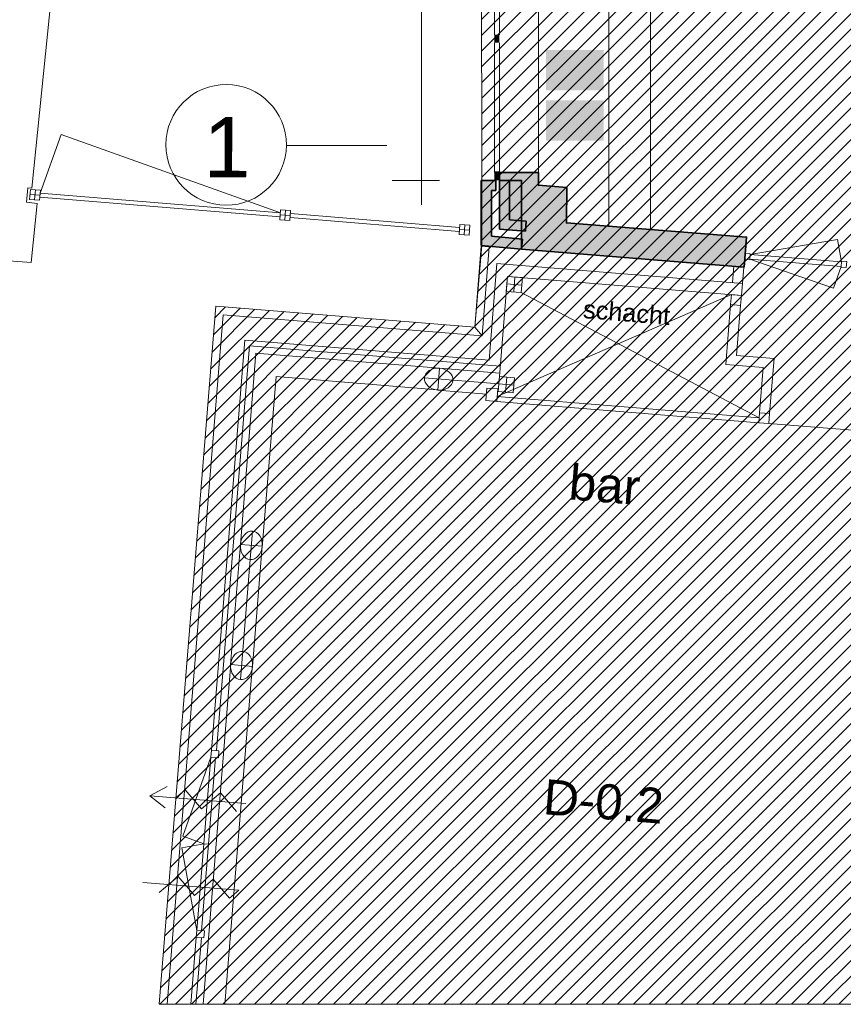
# Model space of a CAD drawing. Header units: millimetres. Extents: x -13022 to 1371524, y -38729 to 632593.
# Tile 9 of 256: x 443354 to 451552, y 570000 to 579801. Entities that reach past the tile are written whole.
import ezdxf
from ezdxf.lldxf.tags import DXFTag

# ---------------------------------------------------------------- set-up
doc = ezdxf.new("R2010")
doc.units = ezdxf.units.MM
doc.header["$LTSCALE"] = 35
for name, color, linetype, lineweight in [('A LIJN 1', 1, 'Continuous', 20), ('A LIJN 2', 2, 'Continuous', 35), ('A LIJN 5', 5, 'Continuous', 13), ('A LIJN 9', 252, 'Continuous', 18)]:
    doc.layers.add(name, color=color, linetype=linetype, lineweight=lineweight)
doc.styles.add('Arial14', font='arial.ttf', dxfattribs={"height": 0.35})
doc.styles.add('Arial20', font='arial.ttf', dxfattribs={"height": 0.18})
doc.styles.add('Arial37', font='arial.ttf', dxfattribs={"height": 0.35})
doc.styles.add('Arial9', font='arial.ttf', dxfattribs={"height": 0.6})
tags = doc.linetypes.add('DIVIDE2', pattern=[0.625, 0.25, -0.125, 0, -0.125, 0, -0.125]).pattern_tags.tags
tags[14:15] = [DXFTag(74, 4), DXFTag(75, 0), DXFTag(340, '0'), DXFTag(46, 1.0), DXFTag(50, 0.0), DXFTag(44, 0.0), DXFTag(45, 0.0)]
tags[12:13] = [DXFTag(74, 4), DXFTag(75, 0), DXFTag(340, '0'), DXFTag(46, 1.0), DXFTag(50, 0.0), DXFTag(44, 0.0), DXFTag(45, 0.0)]
tags[10:11] = [DXFTag(74, 4), DXFTag(75, 0), DXFTag(340, '0'), DXFTag(46, 1.0), DXFTag(50, 0.0), DXFTag(44, 0.0), DXFTag(45, 0.0)]
tags[8:9] = [DXFTag(74, 4), DXFTag(75, 0), DXFTag(340, '0'), DXFTag(46, 1.0), DXFTag(50, 0.0), DXFTag(44, 0.0), DXFTag(45, 0.0)]
tags[6:7] = [DXFTag(74, 4), DXFTag(75, 0), DXFTag(340, '0'), DXFTag(46, 1.0), DXFTag(50, 0.0), DXFTag(44, 0.0), DXFTag(45, 0.0)]
tags[4:5] = [DXFTag(74, 4), DXFTag(75, 0), DXFTag(340, '0'), DXFTag(46, 1.0), DXFTag(50, 0.0), DXFTag(44, 0.0), DXFTag(45, 0.0)]

msp = doc.modelspace()

# ---------------------------------------------------------------- hatches: boundary and pattern name
at = {"layer": 'A LIJN 9', "ltscale": 0.1}
h = msp.add_hatch(dxfattribs=at)
h.set_pattern_fill('ANSI31', color=256, scale=35)
h.paths.add_polyline_path([(444741.531, 570000.482), (445305.609, 576950.488), (447882.678, 576741.321), (447954.321, 577553.51), (447948.474, 584420.823), (452689.556, 584420.827), (453132.994, 586074.793), (457663.589, 586074.793), (457663.596, 586207.35), (458763.599, 586207.35), (458763.599, 580393.355), (458988.597, 580393.355), (458988.597, 576496.967), (462476.512, 576204.611), (462711.398, 579224.74), (477094.664, 578057.363), (476853.456, 575069.995), (477168.311, 575044.429), (477176.555, 575145.953), (477719.536, 575101.848), (477711.428, 575002.039), (477863.139, 574989.726), (477863.139, 570000.482)])
h = msp.add_hatch(color=256, dxfattribs=at)
h.dxf.hatch_style = 1
h.paths.add_polyline_path([(448348.476, 577619.13), (448048.473, 577645.593), (448048.473, 578101.324), (448093.475, 578101.324), (448093.475, 578201.324), (447948.474, 578201.324), (447948.474, 577554.026), (448348.476, 577518.742)])
h.paths.add_polyline_path([(448348.476, 577799.659), (448228.473, 577809.383), (448228.473, 578201.324), (448128.475, 578201.324), (448128.475, 577717.159), (448348.476, 577699.331)], flags=16)
h.paths.add_polyline_path([(448128.463, 578281.32), (448517.81, 578281.32), (448517.81, 578152.846), (448798.297, 578130.081), (448796.39, 577779.141), (450589.435, 577637.167), (450565.25, 577339.106), (448348.476, 577518.742), (448348.476, 577699.331), (448128.475, 577717.159), (448128.475, 578201.324), (448128.463, 578201.324)])
h = msp.add_hatch(color=256, dxfattribs=at)
h.dxf.hatch_style = 1
h.paths.add_polyline_path([(448228.473, 578201.324), (448128.475, 578201.324), (448128.475, 577717.159), (448348.476, 577699.331), (448348.476, 577799.659), (448228.473, 577809.383)])

# ---------------------------------------------------------------- linework, layer by layer
at = {"layer": 'A LIJN 1', "linetype": 'Continuous'}
for p, q in [((449631.793, 584264.685), (449631.793, 577712.994)), ((449217.807, 577745.773), (449217.807, 583079.159)), ((443763.542, 580959.858), (443473.655, 578124.336)), ((443433.799, 578127.569), (443422.142, 577983.887)), ((443473.655, 578124.336), (443433.799, 578127.569)), ((443422.142, 577983.887), (443528.556, 577972.977)), ((443528.556, 577972.977), (443468.254, 577383.164)), ((443468.254, 577383.164), (443156.395, 577408.911))]:
    msp.add_line(p, q, dxfattribs=at)
at = {"layer": 'A LIJN 1', "color": 1, "linetype": 'Continuous'}
for p, q in [((447354.454, 577956.908), (447354.454, 584087.101)), ((447060.386, 578201.324), (447532.707, 578201.324))]:
    msp.add_line(p, q, dxfattribs=at)
at = {"layer": 'A LIJN 1', "color": 1, "linetype": 'DIVIDE2'}
msp.add_line((447009.216, 578547.791), (446009.185, 578547.791), dxfattribs=at)
at = {"layer": 'A LIJN 1', "color": 2, "linetype": 'Continuous', "lineweight": 0}
msp.add_ellipse((445409.233, 578555.599), major_axis=(2.457, 600.781), ratio=0.99869223, start_param=1.57080156, end_param=7.85397656, dxfattribs=at)
at = {"layer": 'A LIJN 2'}
for p, q in [((447948.474, 578201.324), (447948.474, 577554.026)), ((447948.474, 578201.324), (448093.475, 578201.324)), ((448093.475, 578201.324), (448093.475, 578101.324)), ((448128.475, 578201.324), (448128.475, 577717.159)), ((448228.473, 578201.324), (448228.473, 577809.383)), ((448048.473, 577645.593), (448048.473, 578101.324)), ((448093.475, 578101.324), (448048.473, 578101.324)), ((448228.473, 577809.383), (448395.427, 577795.854)), ((448395.427, 577795.854), (448387.352, 577696.181)), ((448128.475, 577717.159), (448387.352, 577696.181)), ((448048.473, 577645.593), (448357.261, 577618.355)), ((448348.476, 577518.742), (448357.261, 577618.355)), ((447948.474, 577554.026), (448348.476, 577518.742))]:
    msp.add_line(p, q, dxfattribs=at)
msp.add_lwpolyline([(450565.25, 577339.106), (450589.435, 577637.167), (448796.39, 577779.141), (448798.297, 578130.081), (448517.81, 578152.846), (448517.81, 578281.32), (448128.463, 578281.32), (448128.463, 578201.324), (448348.476, 578201.324), (448348.476, 577518.742)], close=True, dxfattribs=at)
for points in [[(448592.807, 579098.568), (448592.807, 579498.56), (449167.808, 579098.568), (449167.808, 579498.568)], [(448592.807, 578598.577), (449167.808, 578598.567), (448592.807, 578998.562), (449167.808, 578998.567)]]:
    msp.add_trace(points, dxfattribs=at)
at = {"layer": 'A LIJN 5', "linetype": 'Continuous'}
for p, q in [((448517.81, 583683.667), (448517.81, 578281.32)), ((448078.46, 579651.301), (448078.475, 580941.281)), ((448128.463, 579651.3), (448128.463, 580941.28)), ((448078.475, 579571.303), (448078.475, 578281.32)), ((448128.463, 578281.32), (448128.479, 579571.303)), ((443558.433, 578073.152), (443767.021, 578657.647)), ((443767.021, 578657.647), (445948.387, 577879.181)), ((443461.204, 578111.145), (443453.086, 578011.473)), ((443457.145, 578061.31), (443556.816, 578053.221)), ((443560.875, 578103.056), (443461.204, 578111.145)), ((443511.039, 578107.101), (443502.952, 578007.428)), ((443552.757, 578003.384), (443560.875, 578103.056)), ((443558.433, 578073.152), (445948.387, 577879.181)), ((443453.086, 578011.473), (443552.757, 578003.384)), ((445945.152, 577839.312), (443555.198, 578033.283)), ((445950.828, 577909.086), (445942.71, 577809.413)), ((446050.499, 577900.997), (445950.828, 577909.086)), ((446000.633, 577905.041), (445992.576, 577805.368)), ((446042.381, 577801.324), (446050.499, 577900.997)), ((446048.057, 577871.092), (447732.597, 577734.374)), ((445942.71, 577809.413), (446042.381, 577801.324)), ((445946.769, 577859.251), (446046.44, 577851.161)), ((447729.362, 577694.504), (446044.822, 577831.222)), ((447735.023, 577764.278), (447726.921, 577664.605)), ((447730.979, 577714.443), (447830.646, 577706.354)), ((447834.69, 577756.189), (447735.023, 577764.278)), ((447784.851, 577760.233), (447776.763, 577660.561)), ((447826.587, 577656.516), (447834.69, 577756.189)), ((447726.921, 577664.605), (447826.587, 577656.516)), ((451493.564, 577614.863, -17276054.382), (450625.385, 577463.959, -17276054.382)), ((451534.656, 577390.145, -17276054.382), (451493.564, 577614.863, -17276054.382)), ((448026.172, 576413.647, -17276054.382), (448104.206, 577374.995, -17276054.382)), ((448104.206, 577374.995, -17276054.382), (450547.061, 577176.73, -17276054.382)), ((450621.753, 577419.095, -17276054.382), (451531.009, 577345.278, -17276054.382)), ((450621.784, 577419.093, -17276054.382), (451454.212, 577130.127, -17276054.382)), ((451534.656, 577390.145, -17276054.382), (450625.385, 577463.959, -17276054.382)), ((450460.498, 577346.413, -17276054.382), (450447.391, 577184.819, -17276054.382)), ((450537.616, 577056.786, -17276054.382), (450560.474, 577338.452, -17276054.382)), ((451454.212, 577130.127, -17276054.382), (451531.009, 577345.293, -17276054.382)), ((448208.988, 577245.779, -17276054.382), (448128.162, 576249.861, -17276054.382)), ((450534.32, 577057.051, -17276054.382), (448208.988, 577245.779, -17276054.382)), ((448283.741, 577239.712), (448271.656, 577091.015)), ((448202.96, 577171.429), (448352.451, 577159.295)), ((448346.424, 577084.948), (450714.435, 575839.68)), ((450437.641, 577064.898), (448106.586, 576051.335)), ((445305.595, 576950.489, -17276054.382), (444741.531, 570000.482, -17276054.382)), ((447882.679, 576741.328, -17276054.382), (445305.595, 576950.489, -17276054.382)), ((450429.614, 576966.027), (450381.092, 576368.128)), ((450529.59, 576957.913), (450489.154, 576459.694)), ((445378.868, 576864.277, -17276054.382), (444821.8, 570000.482, -17276054.382)), ((447956.302, 576655.087, -17276054.382), (445378.868, 576864.277, -17276054.382)), ((445594.078, 576611.039, -17276054.382), (445262.901, 572530.6, -17276054.382)), ((448026.172, 576413.647, -17276054.382), (445594.078, 576611.039, -17276054.382)), ((445640.77, 576556.086, -17276054.382), (445313.743, 572526.475, -17276054.382)), ((448136.569, 576353.526, -17276054.382), (445640.77, 576556.086, -17276054.382)), ((445705.253, 576481.123, -17276054.382), (445550.804, 574577.878, -17276054.382)), ((447532.92, 576332.791, -17276054.382), (445705.253, 576481.123, -17276054.382)), ((450489.154, 576459.694), (450862.918, 576429.36)), ((450862.918, 576429.36), (450818.378, 575880.606)), ((447532.92, 576332.791), (447515.19, 576114.506)), ((447532.92, 576332.787, -17276054.382), (448130.939, 576284.249, -17276054.382)), ((450381.092, 576368.128), (450755.161, 576337.769)), ((450755.161, 576337.769), (450718.707, 575888.69)), ((445767.509, 574549.159, -17276054.382), (445905.418, 576248.196, -17276054.382)), ((447548.332, 576114.853, -17276054.382), (445905.418, 576248.196, -17276054.382)), ((447383.079, 576235.089), (448122.089, 576175.11)), ((448202.899, 576243.796), (448190.769, 576094.292)), ((447515.19, 576114.51, -17276054.382), (447998.737, 576075.264, -17276054.382)), ((448271.595, 576162.978), (448122.089, 576175.11)), ((450710.391, 575789.847), (448102.558, 576001.502)), ((450714.435, 575839.68), (448106.586, 576051.335)), ((450810.352, 575781.733), (452874.286, 575614.224)), ((445648.338, 574428.076), (445671.196, 574709.992)), ((445453.392, 573381.842, -17276054.382), (445550.468, 574577.906, -17276054.382)), ((445553.154, 574577.687), (445771.415, 574559.971)), ((445671.653, 573364.125, -17276054.382), (445768.73, 574560.189, -17276054.382)), ((445551.261, 573232.013), (445648.338, 574428.076)), ((445454.612, 573392.875, -17276054.382), (445179.306, 570000.482, -17276054.382)), ((445672.111, 573386.288, -17276054.382), (445397.331, 570000.482, -17276054.382)), ((445456.077, 573381.623), (445674.339, 573363.908)), ((445257.255, 572460.837, -17276054.382), (444976.402, 571673.922, -17276054.382)), ((445257.255, 572460.837, -17276054.382), (445117.302, 570736.512, -17276054.382)), ((445302.085, 572457.196, -17276054.382), (445162.132, 570732.871, -17276054.382)), ((444649.772, 572076.222, 55439.901), (444820.64, 572169.37, 55439.901)), ((444908.287, 572055.24, -17276054.382), (445002.586, 572135.394, -17276054.382)), ((445002.586, 572135.394, -17276054.382), (445162.864, 571946.841, -17276054.382)), ((445162.864, 571946.841, -17276054.382), (445351.432, 572107.146, -17276054.382)), ((445351.432, 572107.146, -17276054.382), (445511.741, 571918.588, -17276054.382)), ((444649.772, 572076.222), (445604.637, 571998.725)), ((444649.772, 572076.222, 55439.901), (444803.367, 571956.742, 55439.901)), ((445187.278, 571598.681, -17276054.382), (444967.033, 571558.427, -17276054.382)), ((444976.402, 571673.922, -17276054.382), (445187.278, 571598.681, -17276054.382)), ((445187.278, 571598.681), (445232.109, 571595.042)), ((444967.033, 571558.427, -17276054.382), (445117.302, 570736.512, -17276054.382)), ((444579.795, 571214.066), (445534.69, 571136.569)), ((444744.041, 571112.929, -17276054.382), (444932.609, 571273.242, -17276054.382)), ((444932.609, 571273.242, -17276054.382), (445092.918, 571084.687, -17276054.382)), ((445092.918, 571084.687, -17276054.382), (445281.456, 571244.992, -17276054.382)), ((445281.456, 571244.992, -17276054.382), (445441.764, 571056.435, -17276054.382)), ((445441.764, 571056.434), (445534.69, 571136.569)), ((445057.396, 570000.482, -17276054.382), (445111.534, 570666.757, -17276054.382)), ((445108.566, 570000.482, -17276054.382), (445162.376, 570662.625, -17276054.382))]:
    msp.add_line(p, q, dxfattribs=at)
msp.add_ellipse((447524.07, 576223.649, -17276054.382), major_axis=(-140.958, 11.44), ratio=0.77428192, start_param=3.14159265, end_param=9.42477796, dxfattribs=at)
at = {"layer": 'A LIJN 5', "linetype": 'Continuous', "extrusion": (0, 0, -1)}
msp.add_ellipse((445659.599, 574569.047, -17276054.382), major_axis=(11.44, 140.958), ratio=0.77428192, start_param=3.14159265, end_param=9.42477796, dxfattribs=at)
at = {"layer": 'A LIJN 5', "linetype": 'Continuous'}
msp.add_ellipse((445562.522, 573372.983, -17276054.382), major_axis=(11.44, 140.958), ratio=0.77428192, dxfattribs=at)
for points in [[(448128.463, 579651.3), (448078.46, 579651.301), (448128.479, 579571.303), (448078.475, 579571.303)], [(448128.463, 578291.321), (448078.475, 578291.321), (448128.463, 578201.324), (448078.475, 578201.324)]]:
    msp.add_trace(points, dxfattribs=at)
at = {"layer": 'A LIJN 9', "ltscale": 0.1, "elevation": -17276054.382}
msp.add_lwpolyline([(444741.531, 570000.482), (445305.609, 576950.488), (447882.678, 576741.321), (447954.321, 577553.51), (447948.474, 584420.823), (452689.556, 584420.827), (453132.994, 586074.793), (457663.589, 586074.793), (457663.596, 586207.35), (458763.599, 586207.35), (458763.599, 580393.355), (458988.597, 580393.355), (458988.597, 576496.967), (462476.512, 576204.611), (462711.398, 579224.74), (477094.664, 578057.363), (476853.456, 575069.995), (477168.311, 575044.429), (477176.555, 575145.953), (477719.536, 575101.848), (477711.428, 575002.039), (477863.139, 574989.726), (477863.139, 570000.482), (444741.531, 570000.482)], dxfattribs=at)

# ---------------------------------------------------------------- texts
at = {"layer": 'A LIJN 1', "color": 1, "linetype": 'ByBlock', "oblique": 360}
for s, height, rotation, style, p in [('1', 600, 359.7659426, 'Arial9', (445183.09, 578233.247)), ('bar', 350, 355.3600028, 'Arial37', (448809.94, 575027.588))]:
    msp.add_text(s, height=height, rotation=rotation, dxfattribs=dict(at, style=style)).set_placement(p)
at = {"layer": 'A LIJN 1', "color": 1, "linetype": 'ByBlock'}
for s, height, rotation, style, p in [('schacht', 180, 355.3600028, 'Arial20', (448956.409, 576832.194)), ('D-0.2', 350, 355.3598942, 'Arial14', (448555.622, 571894.04))]:
    msp.add_text(s, height=height, rotation=rotation, dxfattribs=dict(at, style=style)).set_placement(p)

# ---------------------------------------------------------------- meshes
at = {"layer": 'A LIJN 5', "linetype": 'Continuous'}
mesh = msp.add_polyface(dxfattribs=at)
corners = [(447882.679, 576741.328, -17276054.382), (447956.302, 576655.087, -17276054.382), (448028.11, 577539.832, -17276054.382), (447948.017, 577546.332, -17276054.382)]
mesh.append_faces([[corners[k] for k in face] for face in [(0, 1, 2, 3)]])
mesh = msp.add_polyface(dxfattribs=at)
corners = [(450625.995, 577471.428, -17276054.382), (450576.312, 577475.459, -17276054.382), (450571.46, 577415.659, -17276054.382), (450621.143, 577411.627, -17276054.382)]
mesh.append_faces([[corners[k] for k in face] for face in [(0, 1, 2, 3)]])
mesh = msp.add_polyface(dxfattribs=at)
corners = [(451530.399, 577337.811, -17276054.382), (451580.234, 577333.767, -17276054.382), (451585.086, 577393.568, -17276054.382), (451535.251, 577397.612, -17276054.382)]
mesh.append_faces([[corners[k] for k in face] for face in [(0, 1, 2, 3)]])
mesh = msp.add_polyface(dxfattribs=at)
corners = [(448196.918, 577097.083, -17276054.382), (448346.424, 577084.948, -17276054.382), (448358.478, 577233.645, -17276054.382), (448208.988, 577245.779, -17276054.382)]
mesh.append_faces([[corners[k] for k in face] for face in [(0, 1, 2, 3)]])
mesh = msp.add_polyface(dxfattribs=at)
corners = [(450437.641, 577064.898, -17276054.382), (450537.616, 577056.786, -17276054.382), (450529.59, 576957.913, -17276054.382), (450429.614, 576966.027, -17276054.382)]
mesh.append_faces([[corners[k] for k in face] for face in [(0, 1, 2, 3)]])
mesh = msp.add_polyface(dxfattribs=at)
corners = [(448128.162, 576249.861, -17276054.382), (448277.668, 576237.729, -17276054.382), (448265.522, 576088.227, -17276054.382), (448116.016, 576100.359, -17276054.382)]
mesh.append_faces([[corners[k] for k in face] for face in [(0, 1, 2, 3)]])
mesh = msp.add_polyface(dxfattribs=at)
corners = [(448003.559, 576134.564, -17276054.382), (448112.628, 576125.712, -17276054.382), (448102.527, 576001.12, -17276054.382), (447993.442, 576009.974, -17276054.382)]
mesh.append_faces([[corners[k] for k in face] for face in [(0, 1, 2, 3)]])
mesh = msp.add_polyface(dxfattribs=at)
corners = [(450718.418, 575888.718, -17276054.382), (450818.378, 575880.606, -17276054.382), (450810.352, 575781.733, -17276054.382), (450710.391, 575789.847, -17276054.382)]
mesh.append_faces([[corners[k] for k in face] for face in [(0, 1, 2, 3)]])
mesh = msp.add_polyface(dxfattribs=at)
corners = [(445262.901, 572530.6, -17276054.382), (445337.669, 572524.533, -17276054.382), (445331.993, 572454.77, -17276054.382), (445257.255, 572460.837, -17276054.382)]
mesh.append_faces([[corners[k] for k in face] for face in [(0, 1, 2, 3)]])
mesh = msp.add_polyface(dxfattribs=at)
corners = [(445111.534, 570666.757, -17276054.382), (445117.225, 570736.517, -17276054.382), (445191.963, 570730.446, -17276054.382), (445186.302, 570660.681, -17276054.382)]
mesh.append_faces([[corners[k] for k in face] for face in [(0, 1, 2, 3)]])

doc.saveas('drawing.dxf')
